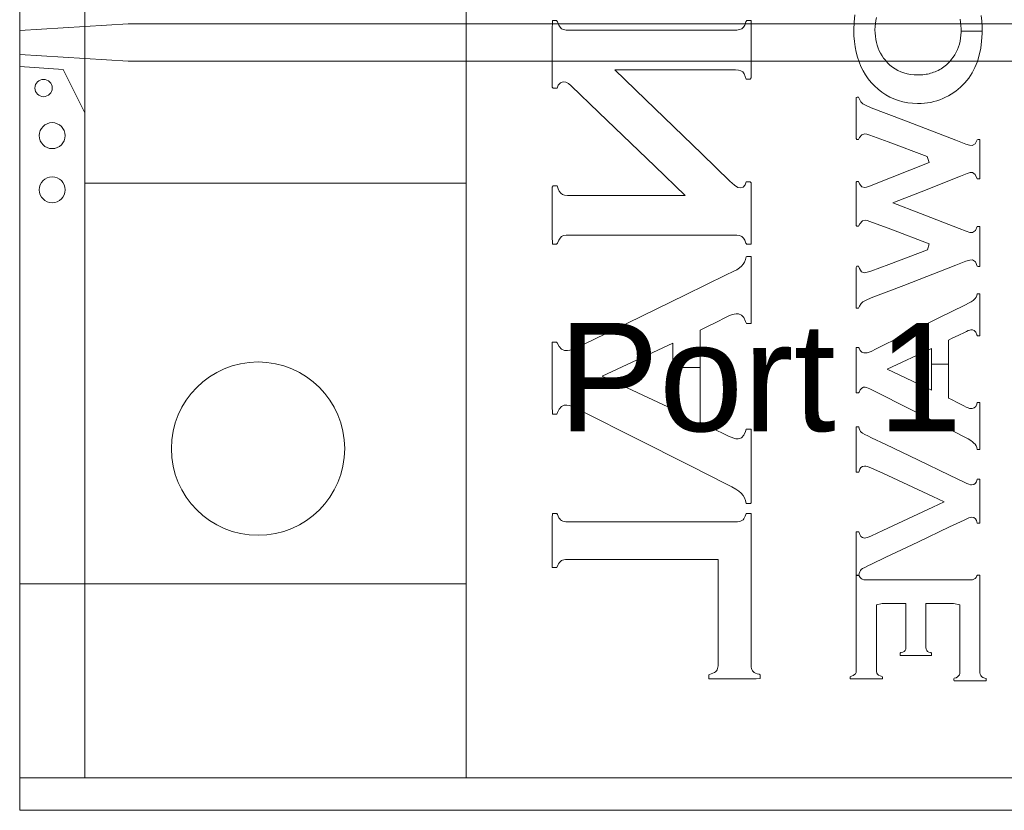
# Model space of a CAD drawing. Header units: inches. Extents: x 0 to 11.5, y 0 to 7.4.
# Tile 21 of 21: x 8.171 to 8.626, y 5.112 to 5.477. Entities that reach past the tile are written whole.
import ezdxf
from ezdxf.enums import TextEntityAlignment as Align

# ---------------------------------------------------------------- set-up
doc = ezdxf.new("R2010")
doc.units = ezdxf.units.IN
for name, color, linetype in [('FAB', 7, 'Continuous'), ('L01', 80, 'Continuous'), ('L02', 172, 'Continuous'), ('L03', 172, 'Continuous'), ('L04', 172, 'Continuous'), ('NON-PLATED', 7, 'Continuous'), ('OUTLINE', 7, 'Continuous'), ('PLATED', 8, 'Continuous'), ('SSB-BLUE', 140, 'Continuous'), ('SST-BLUE', 174, 'Continuous')]:
    doc.layers.add(name, color=color, linetype=linetype)
doc.styles.get("Standard").update_dxf_attribs({"font": 'arial.ttf'})

msp = doc.modelspace()

# ---------------------------------------------------------------- linework, layer by layer
at = {"layer": 'FAB', "lineweight": 0}
for p, q in [((8.171160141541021, 5.821147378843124), (8.171160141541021, 5.112147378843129)), ((8.171160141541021, 5.112147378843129), (10.53316014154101, 5.112147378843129))]:
    msp.add_line(p, q, dxfattribs=at)
at = {"layer": 'L01', "lineweight": 0}
msp.add_lwpolyline([(8.929820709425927, 5.457997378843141), (8.22116014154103, 5.457997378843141), (8.171160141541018, 5.461147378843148), (8.171160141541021, 5.461147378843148), (8.171160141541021, 5.472147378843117), (8.171160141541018, 5.472147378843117), (8.22116014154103, 5.475297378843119), (8.929820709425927, 5.475297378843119, 0.2412489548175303), (8.94349952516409, 5.475297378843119), (8.958660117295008, 5.475297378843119), (8.958660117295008, 5.457997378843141), (8.94349952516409, 5.457997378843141, 0.2412489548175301)], format="xyb", close=True, dxfattribs=at)
at = {"layer": 'L01', "linetype": 'Continuous', "lineweight": 0}
msp.add_lwpolyline([(8.171160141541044, 5.455647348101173), (8.171160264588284, 5.455647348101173), (8.191160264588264, 5.4541473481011), (8.201160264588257, 5.434147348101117), (8.201160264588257, 5.401647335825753), (8.377160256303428, 5.401647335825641), (8.377160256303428, 5.216647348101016), (8.17116014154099, 5.216647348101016)], close=True, dxfattribs=at)
at = {"layer": 'L02', "lineweight": 0}
msp.add_lwpolyline([(8.958660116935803, 5.451647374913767), (8.958660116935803, 5.127147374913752), (8.171160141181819, 5.127147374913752), (8.171160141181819, 5.806147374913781), (10.53316014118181, 5.806147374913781), (10.53316014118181, 5.127147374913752), (9.74566016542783, 5.127147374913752), (9.74566016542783, 5.451647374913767, 2762.44244273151), (9.745638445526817, 5.451647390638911), (9.745638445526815, 5.127147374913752), (8.958681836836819, 5.127147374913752), (8.958681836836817, 5.451647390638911, 2762.44244273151)], format="xyb", close=True, dxfattribs=at)
at = {"layer": 'L03', "lineweight": 0}
msp.add_lwpolyline([(8.958660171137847, 5.451647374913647), (8.958660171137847, 5.127147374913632), (8.201160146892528, 5.127147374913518), (8.201160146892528, 5.806147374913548), (10.50316014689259, 5.806147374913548), (10.50316014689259, 5.127147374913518), (9.745660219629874, 5.127147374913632), (9.745660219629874, 5.451647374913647, 2762.44244273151), (9.74563849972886, 5.451647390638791), (9.745638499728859, 5.127147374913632), (8.958681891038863, 5.127147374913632), (8.95868189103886, 5.451647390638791, 2762.44244273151)], format="xyb", close=True, dxfattribs=at)
at = {"layer": 'L04', "lineweight": 0}
msp.add_lwpolyline([(8.171160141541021, 5.806147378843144), (8.377160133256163, 5.806147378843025), (8.377160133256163, 5.127147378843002), (8.171160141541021, 5.127147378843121)], close=True, dxfattribs=at)
at = {"layer": 'NON-PLATED', "lineweight": 0}
msp.add_circle((8.281160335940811, 5.279147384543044), 0.04, dxfattribs=at)
at = {"layer": 'OUTLINE', "lineweight": 0}
msp.add_lwpolyline([(8.171160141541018, 5.821147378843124), (8.171160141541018, 5.112147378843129), (10.53316014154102, 5.112147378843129), (10.53316014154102, 5.821147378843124)], close=True, dxfattribs=at)
at = {"layer": 'PLATED', "lineweight": 0}
for centre, radius in [((8.182160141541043, 5.445647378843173), 0.004), ((8.186160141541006, 5.423647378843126), 0.006), ((8.186160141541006, 5.398647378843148), 0.006)]:
    msp.add_circle(centre, radius, dxfattribs=at)
at = {"layer": 'SSB-BLUE', "lineweight": 0}
for points in [[(8.460669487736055, 5.454059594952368), (8.487989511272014, 5.454059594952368), (8.501539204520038, 5.454059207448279), (8.502797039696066, 5.453939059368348), (8.50390430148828, 5.45362290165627), (8.50486922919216, 5.453122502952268), (8.505478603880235, 5.452246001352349), (8.50599869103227, 5.451032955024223), (8.506377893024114, 5.449793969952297), (8.507178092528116, 5.449793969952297), (8.508303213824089, 5.449793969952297), (8.50869589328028, 5.450283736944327), (8.50869589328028, 5.46006096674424), (8.50869589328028, 5.472828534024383), (8.508630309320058, 5.476739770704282), (8.50773454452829, 5.476739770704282), (8.506643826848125, 5.476739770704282), (8.506209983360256, 5.47615049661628), (8.505735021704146, 5.474719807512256), (8.505166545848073, 5.473674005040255), (8.504386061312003, 5.473027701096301), (8.503334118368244, 5.472593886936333), (8.502152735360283, 5.47235608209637), (8.496146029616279, 5.47232180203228), (8.462735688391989, 5.47232180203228), (8.429325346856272, 5.47232180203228), (8.4232658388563, 5.47235608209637), (8.422106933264, 5.472593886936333), (8.421214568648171, 5.473027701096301), (8.42049701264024, 5.473674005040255), (8.41988428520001, 5.474719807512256), (8.419334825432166, 5.47615049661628), (8.418873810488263, 5.476739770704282), (8.417849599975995, 5.476739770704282), (8.41700845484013, 5.476739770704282), (8.41694686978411, 5.472209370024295), (8.41694686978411, 5.457420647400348), (8.41694686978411, 5.446095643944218), (8.417315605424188, 5.445528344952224), (8.418372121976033, 5.445528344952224), (8.419123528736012, 5.445528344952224), (8.419700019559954, 5.446955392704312), (8.420675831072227, 5.448057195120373), (8.421980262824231, 5.448475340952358), (8.423192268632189, 5.448315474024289), (8.424418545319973, 5.447704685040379), (8.425679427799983, 5.446599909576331), (8.438453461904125, 5.434327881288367), (8.464210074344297, 5.409602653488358), (8.478303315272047, 5.396073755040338), (8.463742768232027, 5.396073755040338), (8.43713211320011, 5.396073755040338), (8.423923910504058, 5.396074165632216), (8.422614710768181, 5.396201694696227), (8.421605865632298, 5.396538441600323), (8.420821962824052, 5.397078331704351), (8.420161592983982, 5.397977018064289), (8.419588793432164, 5.399164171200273), (8.419123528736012, 5.400415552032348), (8.418372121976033, 5.400415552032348), (8.417315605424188, 5.400415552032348), (8.41694686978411, 5.399926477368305), (8.41694686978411, 5.390163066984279), (8.41694686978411, 5.377413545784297), (8.41700845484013, 5.373507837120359), (8.417849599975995, 5.373507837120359), (8.418873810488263, 5.373507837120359), (8.419334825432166, 5.37404094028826), (8.41988428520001, 5.375362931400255), (8.42049701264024, 5.376349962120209), (8.421214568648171, 5.377011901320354), (8.422106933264, 5.377486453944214), (8.4232658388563, 5.377722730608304), (8.429325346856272, 5.377754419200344), (8.462735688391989, 5.377754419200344), (8.496146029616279, 5.377754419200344), (8.502152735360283, 5.377722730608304), (8.503334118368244, 5.377486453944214), (8.504386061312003, 5.377011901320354), (8.505166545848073, 5.376349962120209), (8.505735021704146, 5.375362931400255), (8.506209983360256, 5.37404094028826), (8.506643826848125, 5.373507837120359), (8.50773454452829, 5.373507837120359), (8.508630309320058, 5.373507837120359), (8.50869589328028, 5.377692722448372), (8.50869589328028, 5.391353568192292), (8.50869589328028, 5.40181485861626), (8.508303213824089, 5.402338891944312), (8.507178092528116, 5.402338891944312), (8.506377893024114, 5.402338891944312), (8.5059344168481, 5.400988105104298), (8.505037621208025, 5.3999102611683), (8.503656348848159, 5.399487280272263), (8.502486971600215, 5.399777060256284), (8.500945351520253, 5.400831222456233), (8.498875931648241, 5.402663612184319), (8.485924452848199, 5.41518450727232), (8.459939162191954, 5.440311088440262), (8.445720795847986, 5.454059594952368)], [(8.445720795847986, 5.454059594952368), (8.445720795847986, 5.454059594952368)], [(8.587113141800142, 5.397762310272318), (8.6053284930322, 5.404886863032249), (8.60838581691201, 5.406151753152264), (8.609745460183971, 5.406604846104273), (8.610784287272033, 5.406613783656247), (8.612097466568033, 5.405677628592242), (8.612994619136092, 5.403690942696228), (8.613525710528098, 5.403690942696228), (8.614229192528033, 5.403690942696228), (8.614289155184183, 5.407610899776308), (8.614289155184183, 5.41858434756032), (8.614200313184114, 5.421838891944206), (8.613468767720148, 5.421838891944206), (8.61296850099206, 5.421730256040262), (8.612113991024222, 5.419910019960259), (8.610634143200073, 5.419099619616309), (8.609497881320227, 5.4191843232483), (8.607838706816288, 5.419770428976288), (8.60313204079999, 5.421592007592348), (8.579096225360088, 5.430793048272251), (8.564090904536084, 5.436534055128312), (8.561809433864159, 5.437507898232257), (8.560272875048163, 5.4383908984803), (8.559326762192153, 5.439310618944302), (8.558682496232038, 5.440551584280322), (8.558309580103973, 5.441415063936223), (8.557584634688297, 5.441415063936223), (8.55716024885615, 5.441323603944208), (8.55716024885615, 5.432506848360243), (8.55716024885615, 5.422387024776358), (8.557480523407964, 5.421838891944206), (8.558234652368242, 5.421838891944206), (8.558708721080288, 5.422721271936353), (8.559740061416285, 5.424072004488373), (8.561141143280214, 5.424465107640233), (8.562129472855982, 5.424308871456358), (8.56343300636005, 5.423899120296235), (8.571859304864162, 5.420778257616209), (8.58992609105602, 5.414088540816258), (8.59082456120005, 5.411326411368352), (8.57297375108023, 5.404233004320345), (8.563321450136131, 5.400383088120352), (8.561962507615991, 5.399845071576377), (8.561144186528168, 5.399657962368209), (8.559796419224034, 5.399990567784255), (8.55875563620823, 5.401331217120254), (8.558274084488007, 5.402415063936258), (8.557531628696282, 5.402415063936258), (8.55716024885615, 5.402127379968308), (8.55716024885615, 5.392150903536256), (8.55716024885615, 5.382174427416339), (8.557531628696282, 5.381886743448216), (8.558274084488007, 5.381886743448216), (8.558834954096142, 5.382965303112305), (8.560025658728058, 5.384320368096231), (8.561437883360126, 5.384661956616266), (8.562245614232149, 5.384474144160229), (8.563536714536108, 5.384055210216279), (8.573105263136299, 5.380411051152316), (8.590844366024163, 5.373641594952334), (8.58999773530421, 5.370931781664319), (8.572249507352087, 5.364219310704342), (8.56388585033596, 5.361059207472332), (8.562259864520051, 5.360556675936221), (8.561077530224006, 5.360370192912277), (8.559688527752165, 5.360799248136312), (8.558701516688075, 5.362337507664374), (8.558234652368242, 5.363376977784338), (8.557480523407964, 5.363376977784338), (8.55716024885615, 5.362832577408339), (8.55716024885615, 5.352781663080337), (8.55716024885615, 5.344024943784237), (8.557584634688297, 5.34393410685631), (8.558309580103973, 5.34393410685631), (8.558752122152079, 5.344847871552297), (8.559418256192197, 5.346080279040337), (8.560249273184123, 5.346889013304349), (8.561737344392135, 5.347739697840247), (8.564081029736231, 5.348721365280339), (8.579096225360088, 5.354527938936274), (8.60313204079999, 5.363837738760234), (8.607839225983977, 5.365633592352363), (8.609624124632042, 5.366175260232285), (8.610876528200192, 5.366246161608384), (8.61221103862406, 5.36536051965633), (8.61297302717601, 5.363345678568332), (8.613468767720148, 5.363224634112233), (8.614200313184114, 5.363224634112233), (8.614289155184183, 5.366537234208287), (8.614289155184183, 5.377706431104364), (8.614229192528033, 5.381696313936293), (8.613525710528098, 5.381696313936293), (8.612994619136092, 5.381696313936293), (8.612254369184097, 5.379784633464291), (8.610835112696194, 5.378901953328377), (8.609593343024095, 5.378933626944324), (8.607954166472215, 5.37948399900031), (8.604643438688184, 5.380837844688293), (8.586826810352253, 5.387710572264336), (8.574032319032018, 5.392646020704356)], [(8.574032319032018, 5.392646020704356), (8.574032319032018, 5.392646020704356)], [(8.506353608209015, 5.373507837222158), (8.506408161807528, 5.373507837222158), (8.506557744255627, 5.373507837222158), (8.50678123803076, 5.373507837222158), (8.507057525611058, 5.373507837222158), (8.507365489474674, 5.373507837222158), (8.507684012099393, 5.373507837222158), (8.507991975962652, 5.373507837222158), (8.50826826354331, 5.373507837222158), (8.508491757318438, 5.373507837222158), (8.508641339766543, 5.373507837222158), (8.508695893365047, 5.373507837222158)], [(8.485177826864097, 5.316617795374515), (8.485177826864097, 5.328598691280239), (8.485237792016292, 5.333889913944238), (8.48795017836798, 5.3352259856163), (8.492744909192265, 5.337587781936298), (8.496914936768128, 5.339641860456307), (8.498428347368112, 5.3403834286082), (8.499701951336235, 5.34090892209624), (8.500833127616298, 5.341249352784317), (8.501789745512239, 5.341416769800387), (8.502906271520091, 5.341379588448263), (8.50423331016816, 5.340824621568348), (8.505317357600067, 5.339654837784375), (8.506124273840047, 5.337830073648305), (8.50651430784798, 5.33694533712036), (8.507246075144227, 5.33694533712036), (8.50812984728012, 5.33694533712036), (8.508671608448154, 5.33694533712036), (8.50869589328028, 5.34015765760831), (8.50869589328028, 5.350539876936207), (8.50869589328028, 5.361924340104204), (8.50869589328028, 5.367796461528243), (8.508355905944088, 5.367833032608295), (8.507524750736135, 5.367833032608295), (8.506693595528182, 5.367833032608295), (8.5063372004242, 5.36772718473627), (8.506048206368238, 5.3664281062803), (8.505615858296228, 5.365278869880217), (8.50503613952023, 5.364289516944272), (8.50431400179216, 5.363456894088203), (8.503355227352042, 5.362618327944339), (8.502051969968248, 5.361752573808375), (8.500394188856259, 5.360887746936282), (8.497224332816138, 5.359406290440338), (8.478413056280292, 5.350217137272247), (8.451615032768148, 5.33712652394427), (8.431662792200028, 5.32738001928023), (8.427969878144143, 5.325591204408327), (8.426441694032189, 5.32497599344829), (8.425098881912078, 5.324581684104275), (8.423946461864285, 5.324406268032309), (8.422540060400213, 5.324514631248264), (8.421191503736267, 5.325122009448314), (8.420100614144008, 5.326277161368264), (8.419255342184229, 5.328016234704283), (8.418873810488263, 5.328337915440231), (8.418112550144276, 5.328337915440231), (8.417315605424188, 5.328337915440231), (8.41694686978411, 5.328337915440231), (8.41694686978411, 5.322770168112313), (8.41694686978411, 5.310736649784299), (8.41694686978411, 5.299241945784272), (8.41695714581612, 5.295126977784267), (8.417421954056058, 5.295126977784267), (8.418243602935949, 5.295126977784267), (8.418958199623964, 5.295126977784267), (8.419348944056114, 5.295751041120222), (8.420131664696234, 5.297431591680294), (8.421127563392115, 5.298571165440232), (8.422366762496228, 5.299157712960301), (8.423609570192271, 5.299222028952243), (8.424674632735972, 5.29905459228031), (8.425825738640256, 5.298705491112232), (8.427068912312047, 5.298166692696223), (8.43240558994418, 5.295471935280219), (8.454412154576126, 5.284382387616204), (8.480989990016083, 5.270989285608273), (8.49728246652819, 5.262779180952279), (8.499739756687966, 5.261536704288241), (8.501591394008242, 5.260455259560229), (8.503018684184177, 5.259445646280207), (8.504043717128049, 5.258517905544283), (8.504952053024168, 5.25752902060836), (8.505629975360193, 5.256412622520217), (8.506091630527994, 5.255141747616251), (8.506356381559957, 5.253803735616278), (8.50680167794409, 5.253803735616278), (8.507664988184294, 5.253803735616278), (8.50845229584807, 5.253803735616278), (8.50869589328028, 5.25416030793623), (8.50869589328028, 5.262114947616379), (8.50869589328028, 5.275091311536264), (8.50869589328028, 5.285835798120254), (8.508630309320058, 5.288195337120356), (8.508003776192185, 5.288195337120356), (8.50711123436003, 5.288195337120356), (8.506446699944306, 5.288195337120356), (8.506105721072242, 5.287019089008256), (8.505349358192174, 5.285300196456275), (8.504209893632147, 5.284189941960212), (8.502689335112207, 5.283692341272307), (8.501616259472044, 5.283713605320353), (8.500668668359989, 5.283953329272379), (8.49952921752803, 5.284368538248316), (8.498226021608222, 5.284935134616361), (8.496422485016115, 5.285822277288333), (8.491980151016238, 5.288023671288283), (8.487329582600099, 5.290328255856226), (8.485177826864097, 5.291394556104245), (8.485177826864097, 5.291394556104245), (8.485177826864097, 5.298513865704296), (8.485177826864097, 5.316617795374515), (8.472571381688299, 5.316617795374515), (8.472571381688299, 5.297374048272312), (8.440007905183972, 5.312532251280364), (8.472571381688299, 5.327785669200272), (8.472571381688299, 5.316617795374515)], [(8.591951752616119, 5.318146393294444), (8.59975936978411, 5.318146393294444), (8.59975936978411, 5.32593452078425), (8.599797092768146, 5.329270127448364), (8.60150340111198, 5.330091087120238), (8.604519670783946, 5.331542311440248), (8.607142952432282, 5.33280445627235), (8.608094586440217, 5.333284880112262), (8.608883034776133, 5.333669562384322), (8.609570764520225, 5.33391552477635), (8.610145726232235, 5.334034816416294), (8.61083888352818, 5.334008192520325), (8.611659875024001, 5.333627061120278), (8.61232268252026, 5.332858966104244), (8.612835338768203, 5.331713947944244), (8.613083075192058, 5.331175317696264), (8.613487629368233, 5.331175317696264), (8.61397621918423, 5.331175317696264), (8.614275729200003, 5.331175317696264), (8.614289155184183, 5.333203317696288), (8.614289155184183, 5.339757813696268), (8.614289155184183, 5.346945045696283), (8.614289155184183, 5.350652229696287), (8.614101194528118, 5.350675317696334), (8.613641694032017, 5.350675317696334), (8.613182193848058, 5.350675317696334), (8.612980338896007, 5.350610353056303), (8.612764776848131, 5.349801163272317), (8.61247877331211, 5.349078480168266), (8.612114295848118, 5.348472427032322), (8.611673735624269, 5.347990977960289), (8.611097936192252, 5.347487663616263), (8.610298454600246, 5.346961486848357), (8.609269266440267, 5.34640642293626), (8.607291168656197, 5.345439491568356), (8.595560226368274, 5.339627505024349), (8.578848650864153, 5.331347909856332), (8.566406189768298, 5.325183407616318), (8.56408043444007, 5.324047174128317), (8.56309373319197, 5.323660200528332), (8.562241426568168, 5.323419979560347), (8.561535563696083, 5.323316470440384), (8.560646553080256, 5.323382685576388), (8.559764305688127, 5.323756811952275), (8.559043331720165, 5.324478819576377), (8.558487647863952, 5.325580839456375), (8.558261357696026, 5.32578615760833), (8.557826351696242, 5.32578615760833), (8.557370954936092, 5.32578615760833), (8.55716024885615, 5.32578615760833), (8.55716024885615, 5.322280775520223), (8.55716024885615, 5.314704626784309), (8.55716024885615, 5.307467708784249), (8.557166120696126, 5.304876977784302), (8.55743172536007, 5.304876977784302), (8.557901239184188, 5.304876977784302), (8.558309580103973, 5.304876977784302), (8.558542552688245, 5.305272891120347), (8.559045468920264, 5.306343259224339), (8.559703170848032, 5.30707346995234), (8.560527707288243, 5.307451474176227), (8.561318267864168, 5.307490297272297), (8.56195359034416, 5.30736268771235), (8.562654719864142, 5.307113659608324), (8.563429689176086, 5.306755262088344), (8.566773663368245, 5.305057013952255), (8.580546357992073, 5.298072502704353), (8.59717995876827, 5.289637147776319), (8.607376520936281, 5.284466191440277), (8.608885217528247, 5.283671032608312), (8.61001770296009, 5.282969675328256), (8.610890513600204, 5.28231636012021), (8.611509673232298, 5.281725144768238), (8.612059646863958, 5.281141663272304), (8.612484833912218, 5.280442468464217), (8.612794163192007, 5.279615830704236), (8.612995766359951, 5.278730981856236), (8.613241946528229, 5.278730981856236), (8.613719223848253, 5.278730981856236), (8.61415448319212, 5.278730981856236), (8.614289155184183, 5.27895665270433), (8.614289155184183, 5.283991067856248), (8.614289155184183, 5.292203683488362), (8.614289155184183, 5.299003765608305), (8.61425289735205, 5.300497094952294), (8.6139065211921, 5.300497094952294), (8.613413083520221, 5.300497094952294), (8.61304569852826, 5.300497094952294), (8.612819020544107, 5.299733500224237), (8.612329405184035, 5.298630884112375), (8.611629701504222, 5.29792990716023), (8.610723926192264, 5.297620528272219), (8.610065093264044, 5.297625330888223), (8.609471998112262, 5.297743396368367), (8.608767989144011, 5.297971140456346), (8.607965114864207, 5.298318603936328), (8.606833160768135, 5.298890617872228), (8.604038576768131, 5.300307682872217), (8.601112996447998, 5.301791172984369), (8.59975936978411, 5.302477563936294), (8.59975936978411, 5.302477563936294), (8.59975936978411, 5.306966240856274), (8.59975936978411, 5.318146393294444), (8.591951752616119, 5.318146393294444), (8.591951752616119, 5.306209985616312), (8.571518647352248, 5.315845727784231), (8.591951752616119, 5.32544338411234)], [(8.592511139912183, 5.252189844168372), (8.580963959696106, 5.246795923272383), (8.569416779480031, 5.241402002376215), (8.564168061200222, 5.238950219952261), (8.563164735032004, 5.238491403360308), (8.562297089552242, 5.238150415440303), (8.561565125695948, 5.237937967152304), (8.560968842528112, 5.237864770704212), (8.56008274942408, 5.238051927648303), (8.55936447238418, 5.238605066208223), (8.55881044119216, 5.239511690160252), (8.558417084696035, 5.240759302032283), (8.558220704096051, 5.240759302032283), (8.557788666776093, 5.240759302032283), (8.557356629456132, 5.240759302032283), (8.55716024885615, 5.240759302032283), (8.55716024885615, 5.237608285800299), (8.55716024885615, 5.230676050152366), (8.55716024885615, 5.223743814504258), (8.55716024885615, 5.220592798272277), (8.557356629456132, 5.220592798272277), (8.557788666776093, 5.220592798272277), (8.558220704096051, 5.220592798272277), (8.558417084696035, 5.220592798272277), (8.558605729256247, 5.221479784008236), (8.558840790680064, 5.222218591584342), (8.559140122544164, 5.222839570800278), (8.559521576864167, 5.22337307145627), (8.560153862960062, 5.223727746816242), (8.561137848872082, 5.224268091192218), (8.562475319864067, 5.224979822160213), (8.564168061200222, 5.225848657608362), (8.570850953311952, 5.229020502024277), (8.585553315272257, 5.235998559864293), (8.600255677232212, 5.242976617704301), (8.60693856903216, 5.246148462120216), (8.608174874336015, 5.246726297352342), (8.609173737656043, 5.247143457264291), (8.609940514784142, 5.247396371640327), (8.61048056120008, 5.247481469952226), (8.611414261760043, 5.247310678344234), (8.612151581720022, 5.246800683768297), (8.612681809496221, 5.245955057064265), (8.61299423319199, 5.244777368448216), (8.613196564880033, 5.244777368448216), (8.613641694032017, 5.244777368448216), (8.614086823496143, 5.244777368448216), (8.614289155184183, 5.244777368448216), (8.614289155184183, 5.247949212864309), (8.614289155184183, 5.254927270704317), (8.614289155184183, 5.26190532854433), (8.614289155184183, 5.265077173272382), (8.614086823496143, 5.265077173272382), (8.613641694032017, 5.265077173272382), (8.613196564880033, 5.265077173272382), (8.61299423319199, 5.265077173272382), (8.612680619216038, 5.263881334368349), (8.612142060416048, 5.26305147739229), (8.611382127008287, 5.26256796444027), (8.610404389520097, 5.262411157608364), (8.609892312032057, 5.262491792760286), (8.60914993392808, 5.262727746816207), (8.608168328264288, 5.263110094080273), (8.60693856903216, 5.263629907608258), (8.600255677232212, 5.266843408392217), (8.585553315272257, 5.273913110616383), (8.570850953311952, 5.280982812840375), (8.564168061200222, 5.284196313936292), (8.562475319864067, 5.285014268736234), (8.561137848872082, 5.285698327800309), (8.560153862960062, 5.286250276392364), (8.559521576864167, 5.28667189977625), (8.559140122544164, 5.287119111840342), (8.558840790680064, 5.287678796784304), (8.558605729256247, 5.288377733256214), (8.558417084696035, 5.289242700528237), (8.558220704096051, 5.289242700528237), (8.557788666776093, 5.289242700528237), (8.557356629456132, 5.289242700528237), (8.55716024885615, 5.289242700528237), (8.55716024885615, 5.285978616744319), (8.55716024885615, 5.278797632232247), (8.55716024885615, 5.271616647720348), (8.55716024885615, 5.268352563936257), (8.557356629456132, 5.268352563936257), (8.557788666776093, 5.268352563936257), (8.558220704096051, 5.268352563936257), (8.558417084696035, 5.268352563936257), (8.55881044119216, 5.269587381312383), (8.55936447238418, 5.270447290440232), (8.56008274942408, 5.270950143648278), (8.560968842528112, 5.271113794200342), (8.561565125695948, 5.27106707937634), (8.562297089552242, 5.270911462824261), (8.563164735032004, 5.270623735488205), (8.564168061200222, 5.270180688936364), (8.569416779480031, 5.267752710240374), (8.580963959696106, 5.262411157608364), (8.592511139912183, 5.257069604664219), (8.597759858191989, 5.254641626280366)], [(8.597759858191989, 5.254641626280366), (8.597759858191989, 5.254641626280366)], [(8.493461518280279, 5.222417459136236), (8.493461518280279, 5.209348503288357), (8.493461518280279, 5.194209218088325), (8.493461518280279, 5.182434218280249), (8.493458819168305, 5.17890388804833), (8.493390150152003, 5.178209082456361), (8.493233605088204, 5.177582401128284), (8.492995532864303, 5.177025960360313), (8.492682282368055, 5.176541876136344), (8.492281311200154, 5.176142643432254), (8.491747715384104, 5.175789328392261), (8.491089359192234, 5.17546206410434), (8.490310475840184, 5.17516825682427), (8.489415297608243, 5.174915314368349), (8.489138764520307, 5.174734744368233), (8.489138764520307, 5.174283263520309), (8.489138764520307, 5.173689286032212), (8.489138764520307, 5.173166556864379), (8.489138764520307, 5.172928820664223), (8.491610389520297, 5.172928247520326), (8.497847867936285, 5.172928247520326), (8.505217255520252, 5.172928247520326), (8.511077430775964, 5.172928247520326), (8.512904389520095, 5.172937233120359), (8.512904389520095, 5.173228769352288), (8.512904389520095, 5.173774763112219), (8.512904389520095, 5.174361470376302), (8.512904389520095, 5.174775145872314), (8.512448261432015, 5.174948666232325), (8.511509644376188, 5.175207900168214), (8.51073327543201, 5.175506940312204), (8.510102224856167, 5.175838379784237), (8.50959956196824, 5.176194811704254), (8.509263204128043, 5.176606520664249), (8.509023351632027, 5.177101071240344), (8.508847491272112, 5.177667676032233), (8.508737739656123, 5.178304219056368), (8.50869621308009, 5.179008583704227), (8.50869589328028, 5.185703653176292), (8.50869589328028, 5.203733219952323), (8.50869589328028, 5.225469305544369), (8.50869589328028, 5.243128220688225), (8.508689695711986, 5.249119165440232), (8.508355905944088, 5.249119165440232), (8.507699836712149, 5.249119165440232), (8.506981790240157, 5.249119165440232), (8.506462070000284, 5.249119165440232), (8.506259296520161, 5.248773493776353), (8.505984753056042, 5.247963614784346), (8.505672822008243, 5.247281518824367), (8.50532561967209, 5.246710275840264), (8.504945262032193, 5.24623295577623), (8.504415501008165, 5.245896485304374), (8.503780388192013, 5.245656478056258), (8.503102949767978, 5.245475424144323), (8.502372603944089, 5.245358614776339), (8.501578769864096, 5.24531134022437), (8.494839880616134, 5.245310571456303), (8.475327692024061, 5.245310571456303), (8.451310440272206, 5.245310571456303), (8.43138870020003, 5.245310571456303), (8.423982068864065, 5.24531091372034), (8.42313315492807, 5.245354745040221), (8.422394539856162, 5.245468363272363), (8.421758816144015, 5.245646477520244), (8.421218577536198, 5.245883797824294), (8.420758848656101, 5.246212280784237), (8.420344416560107, 5.246685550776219), (8.419969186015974, 5.247251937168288), (8.419620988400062, 5.247928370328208), (8.419287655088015, 5.248731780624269), (8.419058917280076, 5.249119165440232), (8.418585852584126, 5.249119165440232), (8.417914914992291, 5.249119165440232), (8.417290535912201, 5.249119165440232), (8.41695714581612, 5.249119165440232), (8.41694686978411, 5.247210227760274), (8.41694686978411, 5.241087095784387), (8.41694686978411, 5.233387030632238), (8.41694686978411, 5.226869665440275), (8.416947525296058, 5.224287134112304), (8.417219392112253, 5.224287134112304), (8.417817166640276, 5.224287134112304), (8.418496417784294, 5.224287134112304), (8.419012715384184, 5.224287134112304), (8.419224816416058, 5.224536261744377), (8.419522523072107, 5.225336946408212), (8.419860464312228, 5.226026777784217), (8.420244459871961, 5.22660575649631), (8.420680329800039, 5.227073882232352), (8.421148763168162, 5.227421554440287), (8.42167596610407, 5.227669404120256), (8.422297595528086, 5.227839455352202), (8.42302105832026, 5.227940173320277), (8.423853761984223, 5.227980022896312), (8.428829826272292, 5.227981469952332), (8.445538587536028, 5.227981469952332), (8.467021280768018, 5.227981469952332), (8.48556616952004, 5.227981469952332), (8.493461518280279, 5.227981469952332)], [(8.493461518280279, 5.227981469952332), (8.493461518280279, 5.227981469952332)], [(8.593968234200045, 5.207605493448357), (8.602001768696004, 5.207605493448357), (8.604996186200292, 5.207024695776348), (8.604996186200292, 5.194490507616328), (8.604996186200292, 5.178974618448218), (8.604978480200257, 5.175346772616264), (8.604805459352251, 5.17471385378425), (8.604439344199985, 5.174170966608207), (8.603987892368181, 5.173739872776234), (8.603321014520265, 5.173365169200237), (8.60237574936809, 5.173100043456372), (8.602253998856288, 5.172790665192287), (8.602253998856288, 5.172170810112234), (8.602323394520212, 5.171880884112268), (8.607482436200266, 5.171880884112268), (8.614951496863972, 5.171880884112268), (8.61710751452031, 5.171928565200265), (8.61710751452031, 5.17244476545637), (8.61710751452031, 5.172998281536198), (8.616510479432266, 5.17319957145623), (8.61561763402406, 5.173522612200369), (8.61500850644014, 5.173922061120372), (8.614623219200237, 5.174399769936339), (8.614375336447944, 5.174985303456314), (8.614289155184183, 5.175651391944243), (8.614289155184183, 5.188987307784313), (8.614289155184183, 5.212149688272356), (8.614265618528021, 5.220783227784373), (8.613757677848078, 5.220783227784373), (8.613128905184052, 5.220783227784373), (8.612857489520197, 5.220385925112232), (8.61248564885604, 5.219655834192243), (8.612024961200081, 5.219139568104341), (8.611494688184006, 5.21880297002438), (8.610839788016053, 5.218585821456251), (8.610013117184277, 5.218498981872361), (8.59823860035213, 5.218498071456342), (8.573286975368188, 5.218498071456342), (8.561520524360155, 5.218498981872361), (8.560689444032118, 5.218585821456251), (8.55995905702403, 5.21880297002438), (8.55938780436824, 5.219139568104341), (8.558939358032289, 5.219655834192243), (8.558566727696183, 5.220385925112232), (8.558286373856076, 5.220783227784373), (8.557676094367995, 5.220783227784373), (8.55718309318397, 5.220783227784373), (8.55716024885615, 5.212324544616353), (8.55716024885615, 5.189631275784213), (8.55716024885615, 5.176565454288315), (8.557095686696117, 5.175810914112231), (8.55688067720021, 5.175228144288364), (8.556459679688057, 5.174812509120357), (8.55581626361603, 5.17437182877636), (8.554985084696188, 5.174027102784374), (8.554399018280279, 5.1737921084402), (8.554399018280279, 5.17332645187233), (8.554399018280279, 5.172892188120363), (8.55656609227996, 5.172852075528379), (8.564073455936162, 5.172852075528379), (8.569258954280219, 5.172852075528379), (8.569328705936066, 5.173095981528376), (8.569328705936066, 5.17361744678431), (8.569213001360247, 5.173893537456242), (8.56826138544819, 5.174209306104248), (8.567520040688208, 5.174602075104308), (8.567046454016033, 5.175038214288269), (8.566742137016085, 5.175527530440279), (8.56658471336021, 5.176212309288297), (8.566567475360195, 5.179793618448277), (8.566567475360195, 5.194865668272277), (8.566567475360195, 5.207041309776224), (8.569161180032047, 5.207605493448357), (8.576119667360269, 5.207605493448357), (8.580126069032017, 5.207605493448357), (8.580126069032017, 5.201646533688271), (8.580126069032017, 5.19129676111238), (8.58012241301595, 5.187280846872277), (8.580015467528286, 5.186612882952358), (8.579760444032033, 5.186012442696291), (8.57933190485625, 5.185529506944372), (8.578674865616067, 5.185187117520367), (8.577811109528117, 5.184942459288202), (8.577479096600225, 5.184707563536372), (8.577479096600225, 5.184085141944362), (8.577479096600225, 5.183655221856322), (8.58097661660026, 5.183649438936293), (8.588454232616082, 5.183649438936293), (8.591951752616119, 5.183655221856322), (8.591951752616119, 5.184085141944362), (8.591951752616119, 5.184707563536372), (8.591623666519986, 5.184942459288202), (8.59075392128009, 5.185187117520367), (8.590109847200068, 5.185529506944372), (8.589708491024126, 5.186012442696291), (8.589453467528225, 5.186612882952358), (8.589346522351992, 5.187280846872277), (8.589342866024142, 5.19129676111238), (8.589342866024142, 5.201646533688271), (8.589342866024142, 5.207605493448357)], [(8.589342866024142, 5.207605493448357), (8.589342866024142, 5.207605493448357)]]:
    msp.add_lwpolyline(points, close=True, dxfattribs=at)
for points in [[(8.566489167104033, 5.478184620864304), (8.566207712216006, 5.476829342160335), (8.566005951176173, 5.475428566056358), (8.56588446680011, 5.47398295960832), (8.565843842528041, 5.472493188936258), (8.565843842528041, 5.472493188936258), (8.565901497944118, 5.47098244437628), (8.566033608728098, 5.469515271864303), (8.56624059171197, 5.46809267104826), (8.566522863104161, 5.466715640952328), (8.566880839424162, 5.465385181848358), (8.567314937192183, 5.464102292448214), (8.56782557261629, 5.462867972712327), (8.568413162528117, 5.461683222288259), (8.569078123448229, 5.460549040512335), (8.5698208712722, 5.459466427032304), (8.570641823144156, 5.458436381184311), (8.571639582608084, 5.457287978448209), (8.572722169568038, 5.456230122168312), (8.573875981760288, 5.45528651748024), (8.575100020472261, 5.454455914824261), (8.576393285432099, 5.453737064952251), (8.577754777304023, 5.4531287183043), (8.579183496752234, 5.452629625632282), (8.580678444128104, 5.452238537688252), (8.582238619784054, 5.451954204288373), (8.58386302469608, 5.451775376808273), (8.58555065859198, 5.451700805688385), (8.586511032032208, 5.451705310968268), (8.587244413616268, 5.451735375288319), (8.587969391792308, 5.451789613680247), (8.588686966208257, 5.45186860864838), (8.589398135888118, 5.45197294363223), (8.590103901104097, 5.452103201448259), (8.590805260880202, 5.452259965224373), (8.591503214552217, 5.45244381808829), (8.592198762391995, 5.45265534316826), (8.59289290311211, 5.452895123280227), (8.593586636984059, 5.453163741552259), (8.594297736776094, 5.453464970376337), (8.595003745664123, 5.453796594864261), (8.595692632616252, 5.454156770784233), (8.596363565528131, 5.454545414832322), (8.597015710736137, 5.454962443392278), (8.597648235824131, 5.4554077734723), (8.598260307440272, 5.455881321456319), (8.598851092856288, 5.456383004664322), (8.599419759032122, 5.456912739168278), (8.599965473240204, 5.457470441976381), (8.600487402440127, 5.458056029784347), (8.601187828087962, 5.458887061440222), (8.601983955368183, 5.459936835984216), (8.602701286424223, 5.46103542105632), (8.603339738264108, 5.462182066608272), (8.603899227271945, 5.46337602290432), (8.604379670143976, 5.464616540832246), (8.604780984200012, 5.465902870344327), (8.60510308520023, 5.467234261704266), (8.605345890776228, 5.468609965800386), (8.605509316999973, 5.470029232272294), (8.6055932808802, 5.471491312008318), (8.605594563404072, 5.471931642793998), (8.615276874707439, 5.471931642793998), (8.615276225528, 5.470753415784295), (8.615063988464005, 5.467272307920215), (8.614627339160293, 5.463975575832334), (8.613966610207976, 5.460862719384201), (8.613082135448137, 5.457933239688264), (8.611974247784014, 5.455186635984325), (8.610643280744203, 5.4526224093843), (8.609089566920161, 5.450240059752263), (8.607313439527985, 5.448039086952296), (8.60531523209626, 5.446018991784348), (8.603095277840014, 5.444179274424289), (8.601059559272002, 5.442789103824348), (8.599751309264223, 5.442042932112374), (8.598427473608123, 5.441364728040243), (8.597087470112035, 5.440755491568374), (8.59573071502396, 5.440216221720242), (8.594356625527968, 5.439747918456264), (8.592964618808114, 5.43935158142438), (8.591554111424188, 5.439028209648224), (8.590124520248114, 5.438778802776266), (8.588675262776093, 5.438604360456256), (8.587205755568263, 5.438505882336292), (8.585520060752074, 5.438486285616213), (8.583186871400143, 5.438598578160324), (8.580927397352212, 5.438866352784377), (8.578742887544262, 5.439289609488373), (8.576634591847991, 5.439868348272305), (8.574603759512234, 5.440602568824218), (8.572651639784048, 5.441492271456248), (8.570779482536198, 5.442537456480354), (8.568988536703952, 5.443738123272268), (8.567280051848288, 5.445094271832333), (8.565655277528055, 5.4466059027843), (8.56411973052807, 5.448260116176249), (8.562728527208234, 5.449936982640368), (8.561467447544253, 5.451716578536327), (8.560336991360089, 5.453599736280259), (8.55933765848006, 5.455587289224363), (8.558469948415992, 5.457680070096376), (8.557734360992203, 5.459878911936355), (8.557131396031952, 5.462184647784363), (8.55666155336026, 5.464598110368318), (8.556325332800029, 5.467120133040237), (8.55612323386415, 5.469751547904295), (8.556055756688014, 5.472493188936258), (8.556055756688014, 5.472493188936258), (8.556217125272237, 5.47609712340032), (8.556597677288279, 5.479505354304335)], [(8.61486835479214, 5.479085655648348), (8.615138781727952, 5.476535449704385), (8.615278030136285, 5.473880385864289), (8.615276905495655, 5.471931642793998), (8.605594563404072, 5.471931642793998), (8.605597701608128, 5.47300908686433), (8.605522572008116, 5.474518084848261), (8.605367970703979, 5.475975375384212), (8.605133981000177, 5.477381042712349)]]:
    msp.add_lwpolyline(points, dxfattribs=at)

# ---------------------------------------------------------------- texts
at = {"layer": 'SST-BLUE', "lineweight": 0}
msp.add_text('Port 1', height=0.05, dxfattribs=at).set_placement((8.512778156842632, 5.312182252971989), align=Align.MIDDLE_CENTER)

doc.saveas('drawing.dxf')
